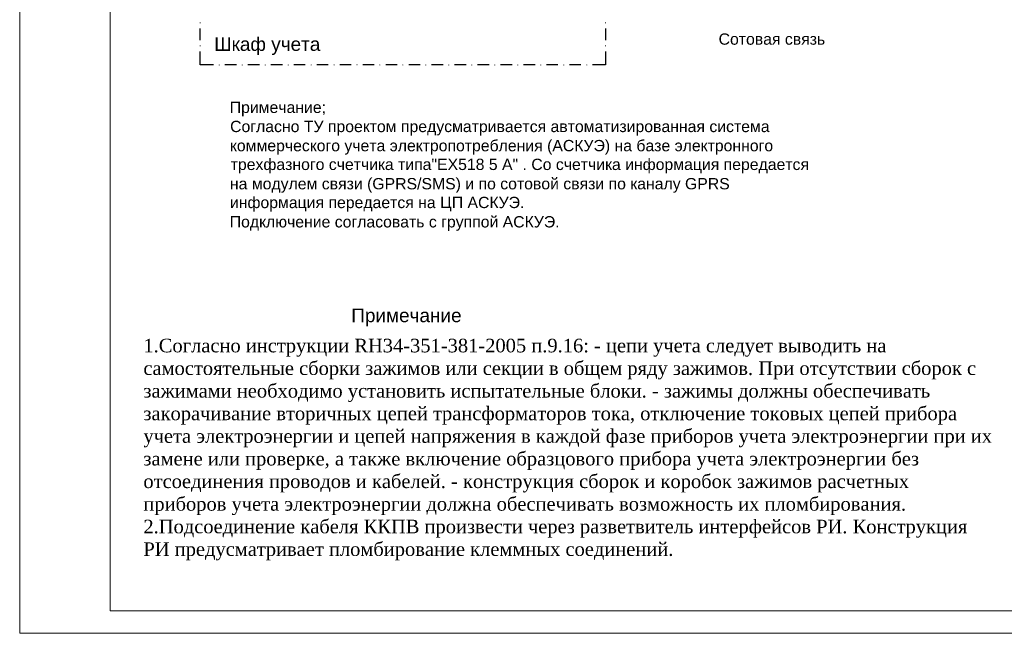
# Model space of a CAD drawing. Extents: x 10527 to 38812, y 13847 to 37526.
# Tile 32 of 256: x 35630 to 35847, y 33227 to 33362. Entities that reach past the tile are written whole.
import ezdxf

# ---------------------------------------------------------------- set-up
doc = ezdxf.new("R2010")
doc.units = 0
doc.header["$LTSCALE"] = 0.5
doc.header["$MEASUREMENT"] = 0
doc.layers.add('PDF2_0', color=7, linetype='Continuous')
doc.layers.add('PDF2_Text', color=7, linetype='Continuous')
doc.styles.add('PDF Arial', font='arial.ttf')
doc.styles.get("Standard").update_dxf_attribs({"font": 'times.ttf'})

msp = doc.modelspace()

# ---------------------------------------------------------------- hatches: boundary and pattern name
at = {"layer": 'PDF2_0', "lineweight": 50, "transparency": 33554559}
for points in [[(35669.552, 33361.576), (35669.509, 33361.661), (35669.425, 33361.703), (35669.34, 33361.661), (35669.298, 33361.576), (35669.34, 33361.492), (35669.425, 33361.449), (35669.509, 33361.492)], [(35759.174, 33361.576), (35759.131, 33361.661), (35759.047, 33361.703), (35758.962, 33361.661), (35758.92, 33361.576), (35758.962, 33361.492), (35759.047, 33361.449), (35759.131, 33361.492)], [(35669.552, 33356.496), (35669.509, 33356.581), (35669.425, 33356.623), (35669.34, 33356.581), (35669.298, 33356.496), (35669.34, 33356.411), (35669.425, 33356.369), (35669.509, 33356.411)], [(35759.174, 33356.496), (35759.131, 33356.581), (35759.047, 33356.623), (35758.962, 33356.581), (35758.92, 33356.496), (35758.962, 33356.411), (35759.047, 33356.369), (35759.131, 33356.411)], [(35673.743, 33352.263), (35673.7, 33352.347), (35673.616, 33352.39), (35673.531, 33352.347), (35673.489, 33352.263), (35673.531, 33352.178), (35673.616, 33352.136), (35673.7, 33352.178)], [(35678.823, 33352.263), (35678.781, 33352.347), (35678.696, 33352.39), (35678.611, 33352.347), (35678.569, 33352.263), (35678.611, 33352.178), (35678.696, 33352.136), (35678.781, 33352.178)], [(35683.903, 33352.263), (35683.861, 33352.347), (35683.776, 33352.39), (35683.691, 33352.347), (35683.649, 33352.263), (35683.691, 33352.178), (35683.776, 33352.136), (35683.861, 33352.178)], [(35688.983, 33352.263), (35688.941, 33352.347), (35688.856, 33352.39), (35688.771, 33352.347), (35688.729, 33352.263), (35688.771, 33352.178), (35688.856, 33352.136), (35688.941, 33352.178)], [(35694.063, 33352.263), (35694.021, 33352.347), (35693.936, 33352.39), (35693.852, 33352.347), (35693.809, 33352.263), (35693.852, 33352.178), (35693.936, 33352.136), (35694.021, 33352.178)], [(35699.143, 33352.263), (35699.101, 33352.347), (35699.016, 33352.39), (35698.932, 33352.347), (35698.889, 33352.263), (35698.932, 33352.178), (35699.016, 33352.136), (35699.101, 33352.178)], [(35704.224, 33352.263), (35704.181, 33352.347), (35704.097, 33352.39), (35704.012, 33352.347), (35703.97, 33352.263), (35704.012, 33352.178), (35704.097, 33352.136), (35704.181, 33352.178)], [(35709.304, 33352.263), (35709.261, 33352.347), (35709.177, 33352.39), (35709.092, 33352.347), (35709.05, 33352.263), (35709.092, 33352.178), (35709.177, 33352.136), (35709.261, 33352.178)], [(35714.384, 33352.263), (35714.341, 33352.347), (35714.257, 33352.39), (35714.172, 33352.347), (35714.13, 33352.263), (35714.172, 33352.178), (35714.257, 33352.136), (35714.341, 33352.178)], [(35719.464, 33352.263), (35719.422, 33352.347), (35719.337, 33352.39), (35719.252, 33352.347), (35719.21, 33352.263), (35719.252, 33352.178), (35719.337, 33352.136), (35719.422, 33352.178)], [(35724.544, 33352.263), (35724.502, 33352.347), (35724.417, 33352.39), (35724.332, 33352.347), (35724.29, 33352.263), (35724.332, 33352.178), (35724.417, 33352.136), (35724.502, 33352.178)], [(35729.624, 33352.263), (35729.582, 33352.347), (35729.497, 33352.39), (35729.413, 33352.347), (35729.37, 33352.263), (35729.413, 33352.178), (35729.497, 33352.136), (35729.582, 33352.178)], [(35734.704, 33352.263), (35734.662, 33352.347), (35734.577, 33352.39), (35734.493, 33352.347), (35734.45, 33352.263), (35734.493, 33352.178), (35734.577, 33352.136), (35734.662, 33352.178)], [(35739.784, 33352.263), (35739.742, 33352.347), (35739.657, 33352.39), (35739.573, 33352.347), (35739.53, 33352.263), (35739.573, 33352.178), (35739.657, 33352.136), (35739.742, 33352.178)], [(35744.865, 33352.263), (35744.822, 33352.347), (35744.738, 33352.39), (35744.653, 33352.347), (35744.611, 33352.263), (35744.653, 33352.178), (35744.738, 33352.136), (35744.822, 33352.178)], [(35749.945, 33352.263), (35749.902, 33352.347), (35749.818, 33352.39), (35749.733, 33352.347), (35749.691, 33352.263), (35749.733, 33352.178), (35749.818, 33352.136), (35749.902, 33352.178)], [(35755.025, 33352.263), (35754.983, 33352.347), (35754.898, 33352.39), (35754.813, 33352.347), (35754.771, 33352.263), (35754.813, 33352.178), (35754.898, 33352.136), (35754.983, 33352.178)]]:
    msp.add_hatch(color=256, dxfattribs=at).paths.add_polyline_path(points)

# ---------------------------------------------------------------- linework, layer by layer
at = {"linetype": 'Continuous', "lineweight": 5, "elevation": -629.582}
for points in [[(35629.501, 33523.657), (36049.501, 33523.657), (36049.501, 33226.6), (35629.501, 33226.6)], [(36044.501, 33231.6), (35649.503, 33231.6), (35649.503, 33518.656), (36044.501, 33518.656)]]:
    msp.add_lwpolyline(points, close=True, dxfattribs=at)
at = {"layer": 'PDF2_0', "lineweight": 30}
for points in [[(35669.425, 33357.766), (35669.425, 33360.306)], [(35759.047, 33360.306), (35759.047, 33357.766)], [(35672.346, 33352.263), (35669.425, 33352.263), (35669.425, 33355.226)], [(35759.047, 33355.226), (35759.047, 33352.263), (35756.168, 33352.263)], [(35677.426, 33352.263), (35674.886, 33352.263)], [(35682.506, 33352.263), (35679.966, 33352.263)], [(35687.586, 33352.263), (35685.046, 33352.263)], [(35692.666, 33352.263), (35690.126, 33352.263)], [(35697.746, 33352.263), (35695.206, 33352.263)], [(35702.827, 33352.263), (35700.286, 33352.263)], [(35707.907, 33352.263), (35705.367, 33352.263)], [(35712.987, 33352.263), (35710.447, 33352.263)], [(35718.067, 33352.263), (35715.527, 33352.263)], [(35723.147, 33352.263), (35720.607, 33352.263)], [(35728.227, 33352.263), (35725.687, 33352.263)], [(35733.307, 33352.263), (35730.767, 33352.263)], [(35738.387, 33352.263), (35735.847, 33352.263)], [(35743.468, 33352.263), (35740.928, 33352.263)], [(35748.548, 33352.263), (35746.008, 33352.263)], [(35753.628, 33352.263), (35751.088, 33352.263)]]:
    msp.add_lwpolyline(points, dxfattribs=at)

# ---------------------------------------------------------------- texts
at = {"lineweight": 30, "attachment_point": 1}
for s, insert, char_height, width in [('{\\fArial|b0|i0|c204|p34; Примечание}', (35701.67, 33298.395), 3.00023, 34.40705), ('{\\fTimes New Roman|b0|i0|c204|p18;1.Согласно инструкции RH34-351-381-2005 п.9.16: - цепи учета следует выводить на самостоятельные сборки зажимов или секции в общем ряду зажимов. При отсутствии сборок с зажимами необходимо установить испытательные блоки. - зажимы должны обеспечивать закорачивание вторичных цепей трансформаторов тока, отключение токовых цепей прибора учета электроэнергии и цепей напряжения в каждой фазе приборов учета электроэнергии при их замене или проверке, а также включение образцового прибора учета электроэнергии без отсоединения проводов и кабелей. - конструкция сборок и коробок зажимов расчетных приборов учета электроэнергии должна обеспечивать возможность их пломбирования.\\P2.Подсоединение кабеля ККПВ произвести через разветвитель интерфейсов РИ. Конструкция РИ предусматривает пломбирование клеммных соединений.}', (35656.859, 33291.723), 3.000231, 187.66535)]:
    msp.add_mtext(s, dxfattribs=dict(at, insert=insert, char_height=char_height, width=width))
at = {"layer": 'PDF2_Text', "lineweight": 50, "attachment_point": 7, "style": 'PDF Arial'}
for s, insert, char_height in [('Сотовая связь', (35784.066, 33356.707), 2.4998), ('Шкаф учета', (35672.515, 33354.471), 2.9997), ('Примечание;', (35675.953, 33340.899), 2.4998), ('Согласно ТУ проектом предусматривается автоматизированная система', (35676.037, 33336.667), 2.4998), ('коммерческого учета электропотребления (АСКУЭ) на базе электронного', (35675.995, 33332.433), 2.4998), ('трехфазного счетчика типа"ЕХ518 5 А" . Со счетчика информация передается', (35676.164, 33328.283), 2.4998), ('на модулем связи (GPRS/SMS) и по сотовой связи по каналу GPRS', (35675.995, 33324.009), 2.4998), ('информация передается на ЦП АСКУЭ.', (35675.995, 33319.859), 2.4998), ('Подключение согласовать с группой АСКУЭ.', (35675.953, 33315.584), 2.4998)]:
    msp.add_mtext(s, dxfattribs=dict(at, insert=insert, char_height=char_height))

doc.saveas('drawing.dxf')
